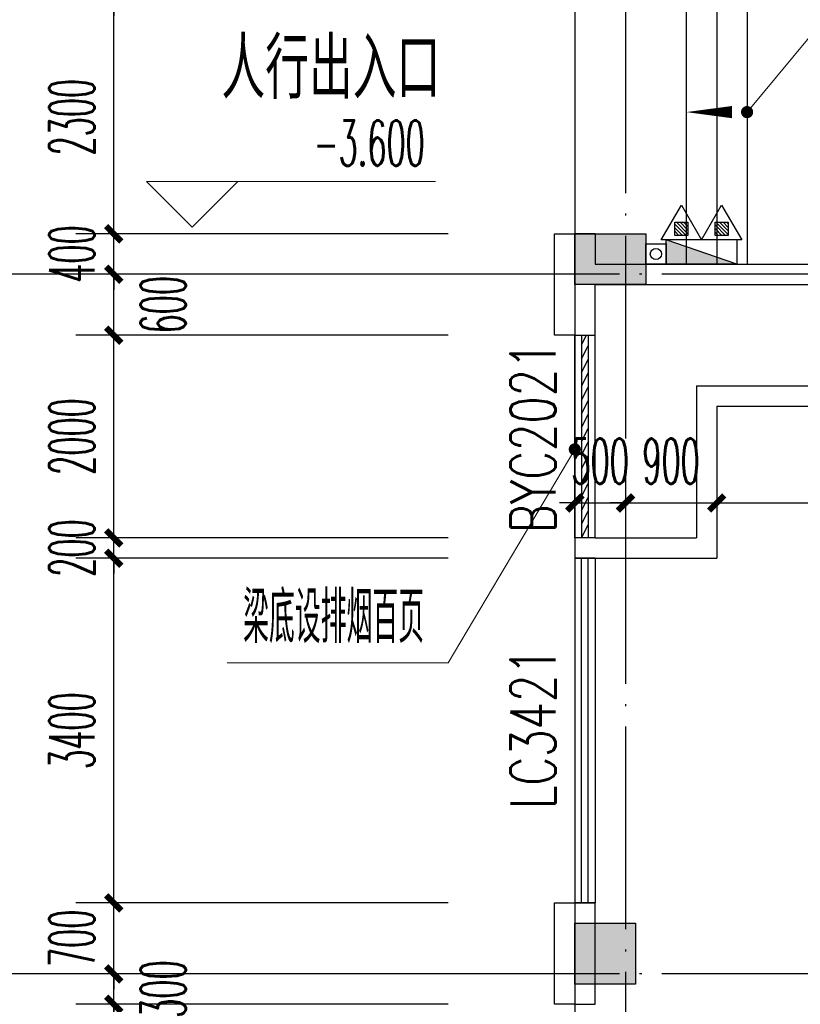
# Model space of a CAD drawing. Extents: x 1779708 to 7299578, y -1121471 to 88434.
# Tile 68 of 256: x 4191439 to 4199142, y -942943 to -933232. Entities that reach past the tile are written whole.
import ezdxf

# ---------------------------------------------------------------- set-up
doc = ezdxf.new("R2010")
doc.units = 0
doc.header["$LTSCALE"] = 1000
doc.header["$MEASUREMENT"] = 0
doc.linetypes.add('DASH', pattern=[0.35, 0.25, -0.1])
doc.linetypes.add('DOTE', pattern=[2.4200000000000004, 2, -0.2, 0.02, -0.2])
doc.layers.get('0').update_dxf_attribs({"linetype": 'CONTINUOUS'})
doc.layers.get('Defpoints').update_dxf_attribs({"linetype": 'CONTINUOUS'})
for name, color, linetype in [('11111111111111111111111111111', 50, 'DASH'), ('AXIS', 3, 'CONTINUOUS'), ('DIM_SYMB', 3, 'CONTINUOUS'), ('DIM_污水', 3, 'CONTINUOUS'), ('DOTE', 1, 'DOTE'), ('EQUIP_灭火器', 7, 'CONTINUOUS'), ('P_PS_DIM', 1, 'CONTINUOUS'), ('PUB_DIM', 3, 'CONTINUOUS'), ('PUB_TEXT', 7, 'CONTINUOUS'), ('SPACE', 7, 'CONTINUOUS'), ('STAIR', 2, 'CONTINUOUS'), ('WALL', 255, 'CONTINUOUS'), ('WINDOW', 2, 'CONTINUOUS'), ('WINDOW_TEXT', 7, 'CONTINUOUS'), ('墙柱', 2, 'CONTINUOUS')]:
    doc.layers.add(name, color=color, linetype=linetype)
doc.layers.add('DIM_ELEV', color=3, linetype='CONTINUOUS', lineweight=13)
doc.styles.add('_TCH_DIM', font='SIMPLEX.shx', dxfattribs={"width": 0.7, "bigfont": 'GBCBIG.shx'})
doc.styles.add('_TCH_DIM_T3', font='SIMPLEX.shx', dxfattribs={"width": 0.4941176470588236, "bigfont": 'GBCBIG.shx'})
doc.styles.add('_TCH_SPACE', font='SIMPLEX', dxfattribs={"height": 5, "bigfont": 'GBCBIG'})
doc.styles.add('_TCH_WINDOW', font='SIMPLEX', dxfattribs={"height": 3.5, "bigfont": 'GBCBIG'})
doc.dimstyles.new('_TCH_ARCH&&150', dxfattribs={"dimtxt": 446.25, "dimasz": 150, "dimexe": 375, "dimexo": 450, "dimgap": 189.375, "dimtad": 1, "dimdec": 0, "dimzin": 0, "dimdsep": 46, "dimtxsty": '_TCH_DIM_T3', "dimblk": 'ARCHTICK', "dimcen": 0.09, "dimdle": 225, "dimclrt": 7, "dimazin": 2, "dimtfac": 1, "dimtdec": 0, "dimtix": 1, "dimtmove": 2, "dimatfit": 3, "dimfxl": 250, "dimtolj": 1, "dimtzin": 0, "dimarcsym": 0})

# ---------------------------------------------------------------- blocks, each defined once
blk = doc.blocks.new('$TwtSys$00000545')
h = blk.add_hatch()
h.set_pattern_fill('ANSI31', color=256, scale=200, angle=180, style=0)
h.set_pattern_definition([(225, (199409.2734559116, 63921.48244156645), (17.67766952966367, -17.6776695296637), [])])
h.paths.add_polyline_path([(64.92232553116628, 173.744999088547), (-64.92232553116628, 173.744999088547), (-64.92232553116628, 43.90034802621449), (64.92232553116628, 43.90034802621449)])
for p, q in [((0, 343.6163707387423), (-198.3870041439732, 0)), ((198.3870041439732, 0), (0, 343.6163707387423)), ((-198.3870041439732, 0), (198.3870041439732, 0))]:
    blk.add_line(p, q)
blk.add_lwpolyline([(64.92232553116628, 173.744999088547), (-64.92232553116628, 173.744999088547), (-64.92232553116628, 43.90034802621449), (64.92232553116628, 43.90034802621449)], close=True)
blk = doc.blocks.new('a1')
at = {"layer": '11111111111111111111111111111'}
for p, q in [((59121.95538733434, 49135.6092003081), (59121.95538733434, 48935.6092003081)), ((59321.95538733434, 49135.6092003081), (59121.95538733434, 49135.6092003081)), ((59321.95538733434, 48935.6092003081), (59321.95538733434, 49135.6092003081)), ((59121.95538733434, 48935.6092003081), (59321.95538733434, 48935.6092003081))]:
    blk.add_line(p, q, dxfattribs=at)
blk = doc.blocks.new('_ArchTick')
at = {"color": 0, "linetype": 'ByBlock', "const_width": 0.4}
blk.add_lwpolyline([(-0.5, -0.5), (0.5, 0.5)], dxfattribs=at)
blk = doc.blocks.new('*D4549')
at = {"layer": 'AXIS', "color": 0, "lineweight": -2, "transparency": 16777216}
for p, q in [((4189967.098467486, -1061068.31570563), (4189967.098467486, -922618.3157056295)), ((4194467.098467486, -922843.3157056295), (4189592.098467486, -922843.3157056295)), ((4194467.098467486, -1060843.31570563), (4189592.098467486, -1060843.31570563))]:
    blk.add_line(p, q, dxfattribs=at)
at = {"layer": 'Defpoints', "color": 0, "transparency": 16777216}
for p in [(4189967.098467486, -922843.3157056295), (4194917.098467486, -922843.3157056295), (4194917.098467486, -1060843.31570563)]:
    blk.add_point(p, dxfattribs=at)
at = {"layer": 'AXIS', "color": 0, "lineweight": -2, "transparency": 16777216, "xscale": 150, "yscale": 150, "zscale": 150}
for p, rotation in [((4189967.098467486, -922843.3157056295), 90), ((4189967.098467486, -1060843.31570563), 270)]:
    blk.add_blockref('_ArchTick', p, dxfattribs=dict(at, rotation=rotation))
at = {"layer": 'AXIS', "color": 7, "transparency": 16777216, "insert": (4189554.598467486, -991843.3157056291), "char_height": 446.25, "attachment_point": 5, "rotation": 90, "style": '_TCH_DIM_T3'}
blk.add_mtext('\\A1;138000', dxfattribs=at)
blk = doc.blocks.new('*D4569')
at = {"layer": 'AXIS', "color": 0, "lineweight": -2, "transparency": 16777216}
for p, q in [((4191167.098467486, -949168.3157056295), (4191167.098467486, -942418.3157056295)), ((4194467.098467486, -942643.3157056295), (4190792.098467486, -942643.3157056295)), ((4194467.098467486, -948943.3157056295), (4190792.098467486, -948943.3157056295))]:
    blk.add_line(p, q, dxfattribs=at)
at = {"layer": 'Defpoints', "color": 0, "transparency": 16777216}
for p in [(4191167.098467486, -942643.3157056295), (4194917.098467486, -942643.3157056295), (4194917.098467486, -948943.3157056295)]:
    blk.add_point(p, dxfattribs=at)
at = {"layer": 'AXIS', "color": 0, "lineweight": -2, "transparency": 16777216, "xscale": 150, "yscale": 150, "zscale": 150}
for p, rotation in [((4191167.098467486, -942643.3157056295), 90), ((4191167.098467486, -948943.3157056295), 270)]:
    blk.add_blockref('_ArchTick', p, dxfattribs=dict(at, rotation=rotation))
at = {"layer": 'AXIS', "color": 7, "transparency": 16777216, "insert": (4190754.598467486, -945793.3157056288), "char_height": 446.25, "attachment_point": 5, "rotation": 90, "style": '_TCH_DIM_T3'}
blk.add_mtext('\\A1;6300', dxfattribs=at)
blk = doc.blocks.new('*D4570')
at = {"layer": 'AXIS', "color": 0, "lineweight": -2, "transparency": 16777216}
for p, q in [((4191167.098467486, -942868.3157056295), (4191167.098467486, -935518.3157056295)), ((4194467.098467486, -935743.3157056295), (4190792.098467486, -935743.3157056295)), ((4194467.098467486, -942643.3157056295), (4190792.098467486, -942643.3157056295))]:
    blk.add_line(p, q, dxfattribs=at)
at = {"layer": 'Defpoints', "color": 0, "transparency": 16777216}
for p in [(4191167.098467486, -935743.3157056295), (4194917.098467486, -935743.3157056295), (4194917.098467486, -942643.3157056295)]:
    blk.add_point(p, dxfattribs=at)
at = {"layer": 'AXIS', "color": 0, "lineweight": -2, "transparency": 16777216, "xscale": 150, "yscale": 150, "zscale": 150}
for p, rotation in [((4191167.098467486, -935743.3157056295), 90), ((4191167.098467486, -942643.3157056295), 270)]:
    blk.add_blockref('_ArchTick', p, dxfattribs=dict(at, rotation=rotation))
at = {"layer": 'AXIS', "color": 7, "transparency": 16777216, "insert": (4190754.598467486, -939193.3157056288), "char_height": 446.25, "attachment_point": 5, "rotation": 90, "style": '_TCH_DIM_T3'}
blk.add_mtext('\\A1;6900', dxfattribs=at)
blk = doc.blocks.new('*D4571')
at = {"layer": 'AXIS', "color": 0, "lineweight": -2, "transparency": 16777216}
for p, q in [((4191167.098467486, -935968.3157056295), (4191167.098467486, -932318.3157056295)), ((4194467.098467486, -932543.3157056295), (4190792.098467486, -932543.3157056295)), ((4194467.098467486, -935743.3157056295), (4190792.098467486, -935743.3157056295))]:
    blk.add_line(p, q, dxfattribs=at)
at = {"layer": 'Defpoints', "color": 0, "transparency": 16777216}
for p in [(4191167.098467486, -932543.3157056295), (4194917.098467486, -932543.3157056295), (4194917.098467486, -935743.3157056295)]:
    blk.add_point(p, dxfattribs=at)
at = {"layer": 'AXIS', "color": 0, "lineweight": -2, "transparency": 16777216, "xscale": 150, "yscale": 150, "zscale": 150}
for p, rotation in [((4191167.098467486, -932543.3157056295), 90), ((4191167.098467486, -935743.3157056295), 270)]:
    blk.add_blockref('_ArchTick', p, dxfattribs=dict(at, rotation=rotation))
at = {"layer": 'AXIS', "color": 7, "transparency": 16777216, "insert": (4190754.598467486, -934143.3157056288), "char_height": 446.25, "attachment_point": 5, "rotation": 90, "style": '_TCH_DIM_T3'}
blk.add_mtext('\\A1;3200', dxfattribs=at)
blk = doc.blocks.new('$WINLIB2D$00000039')
at = {"color": 0}
for p, q in [((0.5000000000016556, 0.4999999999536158), (-0.4999999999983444, 0.5000000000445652)), ((-0.4999999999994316, 0.1666666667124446), (0.5000000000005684, 0.1666666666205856)), ((-0.383883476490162, -0.166666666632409), (-0.4479860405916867, 0.1666666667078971)), ((-0.3158924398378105, -0.166666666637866), (-0.3799950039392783, 0.1666666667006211)), ((-0.2479014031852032, -0.166666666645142), (-0.3120039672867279, 0.1666666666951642)), ((-0.1799103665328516, -0.1666666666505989), (-0.2440129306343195, 0.1666666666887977)), ((-0.1119193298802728, -0.1666666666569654), (-0.1760218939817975, 0.1666666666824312)), ((-0.04392829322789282, -0.1666666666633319), (-0.1080308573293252, 0.1666666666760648)), ((0.02406274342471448, -0.1666666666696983), (-0.04003982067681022, 0.1666666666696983)), ((0.09205378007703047, -0.1666666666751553), (0.02795121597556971, 0.1666666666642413)), ((0.1600448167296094, -0.1666666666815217), (0.09594225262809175, 0.1666666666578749)), ((0.2280358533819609, -0.1666666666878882), (0.1639332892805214, 0.1666666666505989)), ((0.2960268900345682, -0.1666666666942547), (0.2319243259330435, 0.1666666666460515)), ((0.3640179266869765, -0.1666666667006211), (0.2999153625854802, 0.166666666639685)), ((0.432008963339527, -0.1666666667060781), (0.3679063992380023, 0.166666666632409)), ((0.4999999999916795, -0.1666666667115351), (0.4358974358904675, 0.1666666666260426)), ((-0.4518745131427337, -0.1666666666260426), (-0.5000000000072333, 0.08358586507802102)), ((-0.5000000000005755, -0.1666666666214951), (0.4999999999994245, -0.1666666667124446)), ((0.4999999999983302, -0.5000000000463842), (-0.5000000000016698, -0.4999999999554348))]:
    blk.add_line(p, q, dxfattribs=at)
blk = doc.blocks.new('*D5467')
at = {"layer": 'AXIS', "color": 0, "lineweight": -2, "transparency": 16777216}
for p, q in [((4192367.098467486, -946668.3157061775), (4192367.098467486, -942718.3157061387)), ((4195667.098467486, -942943.3157061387), (4191992.098467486, -942943.3157061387)), ((4195667.098467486, -946443.3157061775), (4191992.098467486, -946443.3157061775))]:
    blk.add_line(p, q, dxfattribs=at)
at = {"layer": 'Defpoints', "color": 0, "transparency": 16777216}
for p in [(4192367.098467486, -942943.3157061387), (4196117.098467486, -942943.3157061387), (4196117.098467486, -946443.3157061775)]:
    blk.add_point(p, dxfattribs=at)
at = {"layer": 'AXIS', "color": 0, "lineweight": -2, "transparency": 16777216, "xscale": 150, "yscale": 150, "zscale": 150}
for p, rotation in [((4192367.098467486, -942943.3157061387), 90), ((4192367.098467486, -946443.3157061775), 270)]:
    blk.add_blockref('_ArchTick', p, dxfattribs=dict(at, rotation=rotation))
at = {"layer": 'AXIS', "color": 7, "transparency": 16777216, "insert": (4191954.598467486, -944693.3157061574), "char_height": 446.25, "attachment_point": 5, "rotation": 90, "style": '_TCH_DIM_T3'}
blk.add_mtext('\\A1;3500', dxfattribs=at)
blk = doc.blocks.new('*D5468')
at = {"layer": 'AXIS', "color": 0, "lineweight": -2, "transparency": 16777216}
for p, q in [((4192367.098467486, -942643.3157056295), (4192367.098467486, -942493.3157056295)), ((4195667.098467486, -942643.3157056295), (4191992.098467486, -942643.3157056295)), ((4192367.098467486, -942943.3157061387), (4192367.098467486, -942643.3157056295)), ((4195667.098467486, -942943.3157061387), (4191992.098467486, -942943.3157061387)), ((4192367.098467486, -942943.3157061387), (4192367.098467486, -943093.3157061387))]:
    blk.add_line(p, q, dxfattribs=at)
at = {"layer": 'Defpoints', "color": 0, "transparency": 16777216}
for p in [(4192367.098467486, -942643.3157056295), (4196117.098467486, -942643.3157056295), (4196117.098467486, -942943.3157061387)]:
    blk.add_point(p, dxfattribs=at)
at = {"layer": 'AXIS', "color": 0, "lineweight": -2, "transparency": 16777216, "xscale": 150, "yscale": 150, "zscale": 150}
for p, rotation in [((4192367.098467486, -942643.3157056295), 270), ((4192367.098467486, -942943.3157061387), 90)]:
    blk.add_blockref('_ArchTick', p, dxfattribs=dict(at, rotation=rotation))
at = {"layer": 'AXIS', "color": 7, "transparency": 16777216, "insert": (4192854.598467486, -942793.3157058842), "char_height": 446.25, "attachment_point": 5, "rotation": 90, "style": '_TCH_DIM_T3'}
blk.add_mtext('\\A1;300', dxfattribs=at)
blk = doc.blocks.new('*D5469')
at = {"layer": 'AXIS', "color": 0, "lineweight": -2, "transparency": 16777216}
for p, q in [((4192367.098467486, -941943.3157051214), (4192367.098467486, -941793.3157051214)), ((4195667.098467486, -941943.3157051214), (4191992.098467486, -941943.3157051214)), ((4192367.098467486, -942643.3157056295), (4192367.098467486, -941943.3157051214)), ((4195667.098467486, -942643.3157056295), (4191992.098467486, -942643.3157056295)), ((4192367.098467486, -942643.3157056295), (4192367.098467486, -942793.3157056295))]:
    blk.add_line(p, q, dxfattribs=at)
at = {"layer": 'Defpoints', "color": 0, "transparency": 16777216}
for p in [(4192367.098467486, -941943.3157051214), (4196117.098467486, -941943.3157051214), (4196117.098467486, -942643.3157056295)]:
    blk.add_point(p, dxfattribs=at)
at = {"layer": 'AXIS', "color": 0, "lineweight": -2, "transparency": 16777216, "xscale": 150, "yscale": 150, "zscale": 150}
for p, rotation in [((4192367.098467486, -941943.3157051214), 270), ((4192367.098467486, -942643.3157056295), 90)]:
    blk.add_blockref('_ArchTick', p, dxfattribs=dict(at, rotation=rotation))
at = {"layer": 'AXIS', "color": 7, "transparency": 16777216, "insert": (4191954.598467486, -942293.3157053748), "char_height": 446.25, "attachment_point": 5, "rotation": 90, "style": '_TCH_DIM_T3'}
blk.add_mtext('\\A1;700', dxfattribs=at)
blk = doc.blocks.new('*D5470')
at = {"layer": 'AXIS', "color": 0, "lineweight": -2, "transparency": 16777216}
for p, q in [((4192367.098467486, -942168.3157051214), (4192367.098467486, -938318.3157053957)), ((4195667.098467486, -938543.3157053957), (4191992.098467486, -938543.3157053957)), ((4195667.098467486, -941943.3157051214), (4191992.098467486, -941943.3157051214))]:
    blk.add_line(p, q, dxfattribs=at)
at = {"layer": 'Defpoints', "color": 0, "transparency": 16777216}
for p in [(4192367.098467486, -938543.3157053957), (4196117.098467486, -938543.3157053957), (4196117.098467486, -941943.3157051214)]:
    blk.add_point(p, dxfattribs=at)
at = {"layer": 'AXIS', "color": 0, "lineweight": -2, "transparency": 16777216, "xscale": 150, "yscale": 150, "zscale": 150}
for p, rotation in [((4192367.098467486, -938543.3157053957), 90), ((4192367.098467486, -941943.3157051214), 270)]:
    blk.add_blockref('_ArchTick', p, dxfattribs=dict(at, rotation=rotation))
at = {"layer": 'AXIS', "color": 7, "transparency": 16777216, "insert": (4191954.598467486, -940243.3157052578), "char_height": 446.25, "attachment_point": 5, "rotation": 90, "style": '_TCH_DIM_T3'}
blk.add_mtext('\\A1;3400', dxfattribs=at)
blk = doc.blocks.new('*D5471')
at = {"layer": 'AXIS', "color": 0, "lineweight": -2, "transparency": 16777216}
for p, q in [((4192367.098467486, -938343.3157049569), (4192367.098467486, -938193.3157049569)), ((4195667.098467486, -938343.3157049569), (4191992.098467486, -938343.3157049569)), ((4192367.098467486, -938543.3157053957), (4192367.098467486, -938343.3157049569)), ((4195667.098467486, -938543.3157053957), (4191992.098467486, -938543.3157053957)), ((4192367.098467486, -938543.3157053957), (4192367.098467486, -938693.3157053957))]:
    blk.add_line(p, q, dxfattribs=at)
at = {"layer": 'Defpoints', "color": 0, "transparency": 16777216}
for p in [(4192367.098467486, -938343.3157049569), (4196117.098467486, -938343.3157049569), (4196117.098467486, -938543.3157053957)]:
    blk.add_point(p, dxfattribs=at)
at = {"layer": 'AXIS', "color": 0, "lineweight": -2, "transparency": 16777216, "xscale": 150, "yscale": 150, "zscale": 150}
for p, rotation in [((4192367.098467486, -938343.3157049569), 270), ((4192367.098467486, -938543.3157053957), 90)]:
    blk.add_blockref('_ArchTick', p, dxfattribs=dict(at, rotation=rotation))
at = {"layer": 'AXIS', "color": 7, "transparency": 16777216, "insert": (4191954.598467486, -938443.3157051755), "char_height": 446.25, "attachment_point": 5, "rotation": 90, "style": '_TCH_DIM_T3'}
blk.add_mtext('\\A1;200', dxfattribs=at)
blk = doc.blocks.new('*D5472')
at = {"layer": 'AXIS', "color": 0, "lineweight": -2, "transparency": 16777216}
for p, q in [((4192367.098467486, -938568.3157049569), (4192367.098467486, -936118.3157053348)), ((4195667.098467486, -936343.3157053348), (4191992.098467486, -936343.3157053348)), ((4195667.098467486, -938343.3157049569), (4191992.098467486, -938343.3157049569))]:
    blk.add_line(p, q, dxfattribs=at)
at = {"layer": 'Defpoints', "color": 0, "transparency": 16777216}
for p in [(4192367.098467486, -936343.3157053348), (4196117.098467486, -936343.3157053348), (4196117.098467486, -938343.3157049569)]:
    blk.add_point(p, dxfattribs=at)
at = {"layer": 'AXIS', "color": 0, "lineweight": -2, "transparency": 16777216, "xscale": 150, "yscale": 150, "zscale": 150}
for p, rotation in [((4192367.098467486, -936343.3157053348), 90), ((4192367.098467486, -938343.3157049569), 270)]:
    blk.add_blockref('_ArchTick', p, dxfattribs=dict(at, rotation=rotation))
at = {"layer": 'AXIS', "color": 7, "transparency": 16777216, "insert": (4191954.598467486, -937343.3157051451), "char_height": 446.25, "attachment_point": 5, "rotation": 90, "style": '_TCH_DIM_T3'}
blk.add_mtext('\\A1;2000', dxfattribs=at)
blk = doc.blocks.new('*D5473')
at = {"layer": 'AXIS', "color": 0, "lineweight": -2, "transparency": 16777216}
for p, q in [((4192367.098467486, -936568.3157053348), (4192367.098467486, -935518.3157056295)), ((4195667.098467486, -935743.3157056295), (4191992.098467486, -935743.3157056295)), ((4195667.098467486, -936343.3157053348), (4191992.098467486, -936343.3157053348))]:
    blk.add_line(p, q, dxfattribs=at)
at = {"layer": 'Defpoints', "color": 0, "transparency": 16777216}
for p in [(4192367.098467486, -935743.3157056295), (4196117.098467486, -935743.3157056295), (4196117.098467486, -936343.3157053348)]:
    blk.add_point(p, dxfattribs=at)
at = {"layer": 'AXIS', "color": 0, "lineweight": -2, "transparency": 16777216, "xscale": 150, "yscale": 150, "zscale": 150}
for p, rotation in [((4192367.098467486, -935743.3157056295), 90), ((4192367.098467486, -936343.3157053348), 270)]:
    blk.add_blockref('_ArchTick', p, dxfattribs=dict(at, rotation=rotation))
at = {"layer": 'AXIS', "color": 7, "transparency": 16777216, "insert": (4192854.598467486, -936043.3157054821), "char_height": 446.25, "attachment_point": 5, "rotation": 90, "style": '_TCH_DIM_T3'}
blk.add_mtext('\\A1;600', dxfattribs=at)
blk = doc.blocks.new('*D5474')
at = {"layer": 'AXIS', "color": 0, "lineweight": -2, "transparency": 16777216}
for p, q in [((4192367.098467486, -935343.3157043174), (4192367.098467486, -935193.3157043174)), ((4195667.098467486, -935343.3157043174), (4191992.098467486, -935343.3157043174)), ((4192367.098467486, -935743.3157056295), (4192367.098467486, -935343.3157043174)), ((4195667.098467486, -935743.3157056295), (4191992.098467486, -935743.3157056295)), ((4192367.098467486, -935743.3157056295), (4192367.098467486, -935893.3157056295))]:
    blk.add_line(p, q, dxfattribs=at)
at = {"layer": 'Defpoints', "color": 0, "transparency": 16777216}
for p in [(4192367.098467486, -935343.3157043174), (4196117.098467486, -935343.3157043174), (4196117.098467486, -935743.3157056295)]:
    blk.add_point(p, dxfattribs=at)
at = {"layer": 'AXIS', "color": 0, "lineweight": -2, "transparency": 16777216, "xscale": 150, "yscale": 150, "zscale": 150}
for p, rotation in [((4192367.098467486, -935343.3157043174), 270), ((4192367.098467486, -935743.3157056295), 90)]:
    blk.add_blockref('_ArchTick', p, dxfattribs=dict(at, rotation=rotation))
at = {"layer": 'AXIS', "color": 7, "transparency": 16777216, "insert": (4191954.598467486, -935543.3157049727), "char_height": 446.25, "attachment_point": 5, "rotation": 90, "style": '_TCH_DIM_T3'}
blk.add_mtext('\\A1;400', dxfattribs=at)
blk = doc.blocks.new('*D5475')
at = {"layer": 'AXIS', "color": 0, "lineweight": -2, "transparency": 16777216}
for p, q in [((4192367.098467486, -935568.3157043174), (4192367.098467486, -932818.3157056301)), ((4195667.098467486, -933043.3157056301), (4191992.098467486, -933043.3157056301)), ((4195667.098467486, -935343.3157043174), (4191992.098467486, -935343.3157043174))]:
    blk.add_line(p, q, dxfattribs=at)
at = {"layer": 'Defpoints', "color": 0, "transparency": 16777216}
for p in [(4192367.098467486, -933043.3157056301), (4196117.098467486, -933043.3157056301), (4196117.098467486, -935343.3157043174)]:
    blk.add_point(p, dxfattribs=at)
at = {"layer": 'AXIS', "color": 0, "lineweight": -2, "transparency": 16777216, "xscale": 150, "yscale": 150, "zscale": 150}
for p, rotation in [((4192367.098467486, -933043.3157056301), 90), ((4192367.098467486, -935343.3157043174), 270)]:
    blk.add_blockref('_ArchTick', p, dxfattribs=dict(at, rotation=rotation))
at = {"layer": 'AXIS', "color": 7, "transparency": 16777216, "insert": (4191954.598467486, -934193.3157049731), "char_height": 446.25, "attachment_point": 5, "rotation": 90, "style": '_TCH_DIM_T3'}
blk.add_mtext('\\A1;2300', dxfattribs=at)
blk = doc.blocks.new('*D5476')
at = {"layer": 'AXIS', "color": 0, "lineweight": -2, "transparency": 16777216}
for p, q in [((4192367.098467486, -932543.3157056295), (4192367.098467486, -932393.3157056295)), ((4195667.098467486, -932543.3157056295), (4191992.098467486, -932543.3157056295)), ((4192367.098467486, -933043.3157056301), (4192367.098467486, -932543.3157056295)), ((4195667.098467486, -933043.3157056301), (4191992.098467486, -933043.3157056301)), ((4192367.098467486, -933043.3157056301), (4192367.098467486, -933193.3157056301))]:
    blk.add_line(p, q, dxfattribs=at)
at = {"layer": 'Defpoints', "color": 0, "transparency": 16777216}
for p in [(4192367.098467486, -932543.3157056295), (4196117.098467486, -932543.3157056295), (4196117.098467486, -933043.3157056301)]:
    blk.add_point(p, dxfattribs=at)
at = {"layer": 'AXIS', "color": 0, "lineweight": -2, "transparency": 16777216, "xscale": 150, "yscale": 150, "zscale": 150}
for p, rotation in [((4192367.098467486, -932543.3157056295), 270), ((4192367.098467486, -933043.3157056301), 90)]:
    blk.add_blockref('_ArchTick', p, dxfattribs=dict(at, rotation=rotation))
at = {"layer": 'AXIS', "color": 7, "transparency": 16777216, "insert": (4191954.598467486, -932793.3157056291), "char_height": 446.25, "attachment_point": 5, "rotation": 90, "style": '_TCH_DIM_T3'}
blk.add_mtext('\\A1;500', dxfattribs=at)
blk = doc.blocks.new('$WINLIB2D$00000001')
at = {"color": 0}
for points in [[(-0.4999999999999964, 0.5000000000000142), (-0.4999999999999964, -0.4999999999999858)], [(-0.4999999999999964, 0.5000000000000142), (0.5000000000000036, 0.5000000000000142)], [(0.5000000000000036, -0.4999999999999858), (0.5000000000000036, 0.5000000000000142)], [(0.5000000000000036, 0.1666666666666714), (-0.4999999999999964, 0.1666666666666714)], [(0.5000000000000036, -0.1666666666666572), (-0.4999999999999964, -0.1666666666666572)], [(-0.4999999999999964, -0.4999999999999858), (0.5000000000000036, -0.4999999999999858)]]:
    blk.add_lwpolyline(points, dxfattribs=at)
blk = doc.blocks.new('*D6646')
at = {"layer": 'Defpoints', "color": 0, "transparency": 16777216}
for p in [(4196917.098467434, -937043.3157056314), (4197417.098467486, -937043.3157056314), (4197417.098467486, -937998.5766301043)]:
    blk.add_point(p, dxfattribs=at)
at = {"layer": 'PUB_DIM', "color": 0, "lineweight": -2, "transparency": 16777216}
for p, q in [((4196917.098467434, -937493.3157056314), (4196917.098467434, -938373.5766301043)), ((4197417.098467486, -937493.3157056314), (4197417.098467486, -938373.5766301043)), ((4196917.098467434, -937998.5766301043), (4196767.098467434, -937998.5766301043)), ((4196917.098467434, -937998.5766301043), (4197417.098467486, -937998.5766301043)), ((4197417.098467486, -937998.5766301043), (4197567.098467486, -937998.5766301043))]:
    blk.add_line(p, q, dxfattribs=at)
at = {"layer": 'PUB_DIM', "color": 0, "lineweight": -2, "transparency": 16777216, "xscale": 150, "yscale": 150, "zscale": 150}
blk.add_blockref('_ArchTick', (4196917.098467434, -937998.5766301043), dxfattribs=at)
at = {"layer": 'PUB_DIM', "color": 0, "lineweight": -2, "transparency": 16777216, "xscale": 150, "yscale": 150, "zscale": 150, "rotation": 180}
blk.add_blockref('_ArchTick', (4197417.098467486, -937998.5766301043), dxfattribs=at)
at = {"layer": 'PUB_DIM', "color": 7, "transparency": 16777216, "insert": (4197167.09846746, -937586.0766301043), "char_height": 446.25, "attachment_point": 5, "style": '_TCH_DIM_T3'}
blk.add_mtext('\\A1;500', dxfattribs=at)
blk = doc.blocks.new('*D6647')
at = {"layer": 'Defpoints', "color": 0, "transparency": 16777216}
for p in [(4197417.098467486, -937043.3157056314), (4198317.098467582, -937043.3157056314), (4198317.098467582, -937998.5766301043)]:
    blk.add_point(p, dxfattribs=at)
at = {"layer": 'PUB_DIM', "color": 0, "lineweight": -2, "transparency": 16777216}
for p, q in [((4197417.098467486, -937493.3157056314), (4197417.098467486, -938373.5766301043)), ((4198317.098467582, -937493.3157056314), (4198317.098467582, -938373.5766301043)), ((4197417.098467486, -937998.5766301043), (4197267.098467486, -937998.5766301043)), ((4197417.098467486, -937998.5766301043), (4198317.098467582, -937998.5766301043)), ((4198317.098467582, -937998.5766301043), (4198467.098467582, -937998.5766301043))]:
    blk.add_line(p, q, dxfattribs=at)
at = {"layer": 'PUB_DIM', "color": 0, "lineweight": -2, "transparency": 16777216, "xscale": 150, "yscale": 150, "zscale": 150}
blk.add_blockref('_ArchTick', (4197417.098467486, -937998.5766301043), dxfattribs=at)
at = {"layer": 'PUB_DIM', "color": 0, "lineweight": -2, "transparency": 16777216, "xscale": 150, "yscale": 150, "zscale": 150, "rotation": 180}
blk.add_blockref('_ArchTick', (4198317.098467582, -937998.5766301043), dxfattribs=at)
at = {"layer": 'PUB_DIM', "color": 7, "transparency": 16777216, "insert": (4197867.098467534, -937586.0766301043), "char_height": 446.25, "attachment_point": 5, "style": '_TCH_DIM_T3'}
blk.add_mtext('\\A1;900', dxfattribs=at)
blk = doc.blocks.new('*D6648')
at = {"layer": 'Defpoints', "color": 0, "transparency": 16777216}
for p in [(4198317.098467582, -937043.3157056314), (4203017.098467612, -937043.3157056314), (4203017.098467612, -937998.5766301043)]:
    blk.add_point(p, dxfattribs=at)
at = {"layer": 'PUB_DIM', "color": 0, "lineweight": -2, "transparency": 16777216}
for p, q in [((4198317.098467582, -937493.3157056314), (4198317.098467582, -938373.5766301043)), ((4203017.098467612, -937493.3157056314), (4203017.098467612, -938373.5766301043)), ((4198092.098467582, -937998.5766301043), (4203242.098467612, -937998.5766301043))]:
    blk.add_line(p, q, dxfattribs=at)
at = {"layer": 'PUB_DIM', "color": 0, "lineweight": -2, "transparency": 16777216, "xscale": 150, "yscale": 150, "zscale": 150, "rotation": 180}
blk.add_blockref('_ArchTick', (4198317.098467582, -937998.5766301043), dxfattribs=at)
at = {"layer": 'PUB_DIM', "color": 0, "lineweight": -2, "transparency": 16777216, "xscale": 150, "yscale": 150, "zscale": 150}
blk.add_blockref('_ArchTick', (4203017.098467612, -937998.5766301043), dxfattribs=at)
at = {"layer": 'PUB_DIM', "color": 7, "transparency": 16777216, "insert": (4200667.098467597, -937586.0766301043), "char_height": 446.25, "attachment_point": 5, "style": '_TCH_DIM_T3'}
blk.add_mtext('\\A1;4700', dxfattribs=at)

msp = doc.modelspace()

# ---------------------------------------------------------------- hatches: boundary and pattern name
at = {"layer": '墙柱'}
h = msp.add_hatch(color=256, dxfattribs=at)
h.paths.add_polyline_path([(4196917.098467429, -1041543.315705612), (4197517.098467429, -1041543.315705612), (4197517.098467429, -1040943.315705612), (4196917.098467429, -1040943.315705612)])
h.paths.add_polyline_path([(4197417.098467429, -1028493.315705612), (4197917.098467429, -1028493.315705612), (4197917.098467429, -1028993.315705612), (4197417.098467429, -1028993.315705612)])
h.paths.add_polyline_path([(4196917.098467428, -1023143.315705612), (4197917.098467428, -1023143.315705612), (4197917.098467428, -1022643.315705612), (4196917.098467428, -1022643.315705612)])
h.paths.add_polyline_path([(4213517.098467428, -1009843.315705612), (4214017.098467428, -1009843.315705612), (4214017.098467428, -1010343.315705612), (4213517.098467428, -1010343.315705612)])
h.paths.add_polyline_path([(4209817.098467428, -1015993.315705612), (4210417.098467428, -1015993.315705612), (4210417.098467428, -1016693.315705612), (4209817.098467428, -1016693.315705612)])
h.paths.add_polyline_path([(4213417.098467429, -1048043.315705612), (4214017.098467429, -1048043.315705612), (4214017.098467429, -1047443.315705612), (4213417.098467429, -1047443.315705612)])
h.paths.add_polyline_path([(4209817.098467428, -1029093.315705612), (4210417.098467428, -1029093.315705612), (4210417.098467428, -1028393.315705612), (4209817.098467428, -1028393.315705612)])
h.paths.add_polyline_path([(4209917.098467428, -1009843.315705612), (4210417.098467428, -1009843.315705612), (4210417.098467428, -1010343.315705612), (4209917.098467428, -1010343.315705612)])
h.paths.add_polyline_path([(4196917.098467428, -1016093.315705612), (4197917.098467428, -1016093.315705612), (4197917.098467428, -1016593.315705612), (4196917.098467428, -1016593.315705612)])
h.paths.add_polyline_path([(4205217.098467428, -1048043.315705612), (4205817.098467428, -1048043.315705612), (4205817.098467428, -1047543.315705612), (4205217.098467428, -1047543.315705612)])
h.paths.add_polyline_path([(4209817.098467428, -1023343.315705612), (4210417.098467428, -1023343.315705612), (4210417.098467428, -1022643.315705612), (4209817.098467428, -1022643.315705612)])
h.paths.add_polyline_path([(4213417.098467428, -1034843.315705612), (4214017.098467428, -1034843.315705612), (4214017.098467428, -1034243.315705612), (4213417.098467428, -1034243.315705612)])
h.paths.add_polyline_path([(4205017.098467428, -1034843.315705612), (4205617.098467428, -1034843.315705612), (4205617.098467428, -1034243.315705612), (4205017.098467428, -1034243.315705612)])
h.paths.add_polyline_path([(4196917.098467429, -1034843.315705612), (4197917.098467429, -1034843.315705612), (4197917.098467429, -1034343.315705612), (4196917.098467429, -1034343.315705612)])
h.paths.add_polyline_path([(4213317.098467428, -1041543.315705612), (4214017.098467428, -1041543.315705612), (4214017.098467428, -1040943.315705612), (4213317.098467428, -1040943.315705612)])
h.paths.add_polyline_path([(4205217.098467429, -1041543.315705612), (4205817.098467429, -1041543.315705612), (4205817.098467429, -1040943.315705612), (4205217.098467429, -1040943.315705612)])
h.paths.add_polyline_path([(4213417.098467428, -1019043.315705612), (4214017.098467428, -1019043.315705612), (4214017.098467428, -1019643.315705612), (4213417.098467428, -1019643.315705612)])
h.paths.add_polyline_path([(4196917.098467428, -1009843.315705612), (4197917.098467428, -1009843.315705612), (4197917.098467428, -1010343.315705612), (4196917.098467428, -1010343.315705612)])
h.paths.add_polyline_path([(4196917.098467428, -1048343.315705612), (4197617.098467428, -1048343.315705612), (4197617.098467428, -1047843.315705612), (4196917.098467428, -1047843.315705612)])
h.paths.add_polyline_path([(4196917.098467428, -1051543.315705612), (4197617.098467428, -1051543.315705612), (4197617.098467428, -1051043.315705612), (4196917.098467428, -1051043.315705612)])
h.paths.add_polyline_path([(4204967.098467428, -1051643.315705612), (4205667.098467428, -1051643.315705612), (4205667.098467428, -1051043.315705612), (4204967.098467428, -1051043.315705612)])
h.paths.add_polyline_path([(4213417.098467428, -1051643.315705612), (4214017.098467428, -1051643.315705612), (4214017.098467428, -1051043.315705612), (4213417.098467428, -1051043.315705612)])
h.paths.add_polyline_path([(4213417.098467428, -1060843.315705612), (4214017.098467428, -1060843.315705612), (4214017.098467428, -1060343.315705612), (4213417.098467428, -1060343.315705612)])
h.paths.add_polyline_path([(4204967.098467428, -1060843.315705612), (4205667.098467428, -1060843.315705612), (4205667.098467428, -1060343.315705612), (4204967.098467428, -1060343.315705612)])
h.paths.add_polyline_path([(4196917.098467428, -1060843.315705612), (4197417.098467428, -1060843.315705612), (4197417.098467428, -1060343.315705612), (4196917.098467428, -1060343.315705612)])
h.paths.add_polyline_path([(4196917.098467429, -942143.3157056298), (4197517.098467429, -942143.3157056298), (4197517.098467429, -942743.3157056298), (4196917.098467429, -942743.3157056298)])
h.paths.add_polyline_path([(4197417.098467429, -955193.3157056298), (4197917.098467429, -955193.3157056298), (4197917.098467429, -954693.3157056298), (4197417.098467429, -954693.3157056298)])
h.paths.add_polyline_path([(4196917.098467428, -960543.3157056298), (4197917.098467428, -960543.3157056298), (4197917.098467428, -961043.3157056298), (4196917.098467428, -961043.3157056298)])
h.paths.add_polyline_path([(4213517.098467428, -973843.31570563), (4214017.098467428, -973843.31570563), (4214017.098467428, -973343.31570563), (4213517.098467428, -973343.31570563)])
h.paths.add_polyline_path([(4209817.098467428, -967693.31570563), (4210417.098467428, -967693.31570563), (4210417.098467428, -966993.31570563), (4209817.098467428, -966993.31570563)])
h.paths.add_polyline_path([(4213417.098467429, -935643.3157056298), (4214017.098467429, -935643.3157056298), (4214017.098467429, -936243.3157056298), (4213417.098467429, -936243.3157056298)])
h.paths.add_polyline_path([(4209817.098467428, -954593.3157056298), (4210417.098467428, -954593.3157056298), (4210417.098467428, -955293.3157056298), (4209817.098467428, -955293.3157056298)])
h.paths.add_polyline_path([(4209917.098467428, -973843.31570563), (4210417.098467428, -973843.31570563), (4210417.098467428, -973343.31570563), (4209917.098467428, -973343.31570563)])
h.paths.add_polyline_path([(4196917.098467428, -967593.3157056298), (4197917.098467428, -967593.3157056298), (4197917.098467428, -967093.3157056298), (4196917.098467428, -967093.3157056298)])
h.paths.add_polyline_path([(4205217.098467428, -935643.3157056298), (4205817.098467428, -935643.3157056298), (4205817.098467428, -936143.3157056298), (4205217.098467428, -936143.3157056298)])
h.paths.add_polyline_path([(4209817.098467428, -960343.3157056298), (4210417.098467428, -960343.3157056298), (4210417.098467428, -961043.3157056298), (4209817.098467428, -961043.3157056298)])
h.paths.add_polyline_path([(4213417.098467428, -948843.3157056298), (4214017.098467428, -948843.3157056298), (4214017.098467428, -949443.3157056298), (4213417.098467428, -949443.3157056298)])
h.paths.add_polyline_path([(4205017.098467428, -948843.3157056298), (4205617.098467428, -948843.3157056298), (4205617.098467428, -949443.3157056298), (4205017.098467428, -949443.3157056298)])
h.paths.add_polyline_path([(4196917.098467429, -948843.3157056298), (4197917.098467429, -948843.3157056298), (4197917.098467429, -949343.3157056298), (4196917.098467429, -949343.3157056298)])
h.paths.add_polyline_path([(4213317.098467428, -942143.3157056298), (4214017.098467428, -942143.3157056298), (4214017.098467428, -942743.3157056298), (4213317.098467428, -942743.3157056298)])
h.paths.add_polyline_path([(4205217.098467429, -942143.3157056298), (4205817.098467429, -942143.3157056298), (4205817.098467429, -942743.3157056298), (4205217.098467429, -942743.3157056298)])
h.paths.add_polyline_path([(4213417.098467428, -964643.3157056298), (4214017.098467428, -964643.3157056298), (4214017.098467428, -964043.3157056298), (4213417.098467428, -964043.3157056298)])
h.paths.add_polyline_path([(4196917.098467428, -973843.3157056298), (4197917.098467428, -973843.3157056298), (4197917.098467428, -973343.3157056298), (4196917.098467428, -973343.3157056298)])
h.paths.add_polyline_path([(4196917.098467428, -935343.3157056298), (4197617.098467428, -935343.3157056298), (4197617.098467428, -935843.3157056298), (4196917.098467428, -935843.3157056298)])
h.paths.add_polyline_path([(4196917.098467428, -932143.3157056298), (4197617.098467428, -932143.3157056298), (4197617.098467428, -932643.3157056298), (4196917.098467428, -932643.3157056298)])
h.paths.add_polyline_path([(4204967.098467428, -932043.31570563), (4205667.098467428, -932043.31570563), (4205667.098467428, -932643.31570563), (4204967.098467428, -932643.31570563)])
h.paths.add_polyline_path([(4213417.098467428, -932043.3157056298), (4214017.098467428, -932043.3157056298), (4214017.098467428, -932643.3157056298), (4213417.098467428, -932643.3157056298)])
h.paths.add_polyline_path([(4213417.098467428, -922843.3157056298), (4214017.098467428, -922843.3157056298), (4214017.098467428, -923343.3157056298), (4213417.098467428, -923343.3157056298)])
h.paths.add_polyline_path([(4204967.098467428, -922843.3157056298), (4205667.098467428, -922843.3157056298), (4205667.098467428, -923343.3157056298), (4204967.098467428, -923343.3157056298)])
h.paths.add_polyline_path([(4196917.098467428, -922843.3157056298), (4197417.098467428, -922843.3157056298), (4197417.098467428, -923343.3157056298), (4196917.098467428, -923343.3157056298)])

# ---------------------------------------------------------------- linework, layer by layer
at = {"color": 1}
for p, q in [((4198517.098467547, -935403.3157056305), (4197817.098467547, -935403.3157056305)), ((4197817.098467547, -935643.3157056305), (4197817.098467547, -935403.3157056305)), ((4198517.098467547, -935643.3157056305), (4197817.098467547, -935403.3157056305)), ((4198517.098467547, -935403.3157056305), (4198517.098467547, -935643.3157056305)), ((4198517.098467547, -935643.3157056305), (4197817.098467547, -935643.3157056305))]:
    msp.add_line(p, q, dxfattribs=at)
msp.add_solid([(4197817.098467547, -935643.3157056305), (4197817.098467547, -935403.3157056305), (4198517.098467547, -935643.3157056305)], dxfattribs=at)
at = {"layer": 'AXIS'}
for p, q in [((4194917.098467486, -935743.3157056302), (4188917.098467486, -935743.3157056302)), ((4194917.098467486, -942643.3157056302), (4188917.098467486, -942643.3157056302))]:
    msp.add_line(p, q, dxfattribs=at)
at = {"layer": 'DIM_ELEV'}
for p, q in [((4198617.098467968, -934143.3157055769), (4201238.969524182, -930986.5724065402)), ((4193140.846385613, -935279.1993977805), (4192690.846385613, -934829.1993977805)), ((4192690.846385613, -934829.1993977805), (4195540.846385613, -934829.1993977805)), ((4193140.846385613, -935279.1993977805), (4193590.846385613, -934829.1993977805)), ((4196917.098467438, -937469.9300187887), (4195668.289296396, -939575.8927021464)), ((4195668.289296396, -939575.8927021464), (4193486.069397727, -939575.8927021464))]:
    msp.add_line(p, q, dxfattribs=at)
at = {"layer": 'DIM_ELEV', "const_width": 60}
for points in [[(4198597.930706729, -934166.3937672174, 1), (4198636.266229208, -934120.2376439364, 1)], [(4196932.400076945, -937444.1257411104, 1), (4196901.796857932, -937495.7342964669, 1)]]:
    msp.add_lwpolyline(points, format="xyb", close=True, dxfattribs=at)
at = {"layer": 'DIM_SYMB'}
msp.add_lwpolyline([(4199007.764806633, -934143.3157055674, 0, 0, 0), (4198017.098467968, -934143.3157055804, 0, 120, 0), (4198467.098467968, -934143.3157055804, 0, 0, 0)], format="xyseb", dxfattribs=at)
at = {"layer": 'DIM_污水', "color": 1}
msp.add_circle((4197717.098467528, -935543.3157058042), 55, dxfattribs=at)
at = {"layer": 'DOTE'}
for p, q in [((4196917.098467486, -920843.31570563), (4196917.098467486, -1062843.31570563)), ((4197417.098467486, -920843.31570563), (4197417.098467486, -1062843.31570563)), ((4216717.098467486, -935743.31570563), (4194917.098467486, -935743.31570563)), ((4216717.098467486, -942643.31570563), (4194917.098467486, -942643.31570563))]:
    msp.add_line(p, q, dxfattribs=at)
at = {"layer": 'STAIR'}
for p, q in [((4198017.098468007, -932643.3157056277), (4198017.098467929, -935643.3157055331)), ((4198317.098468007, -932643.3157056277), (4198317.098467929, -935643.3157055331)), ((4198617.098468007, -932643.3157056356), (4198617.098467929, -935643.315705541)), ((4196917.09846744, -933043.31570563), (4196917.098467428, -935343.3157056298))]:
    msp.add_line(p, q, dxfattribs=at)
at = {"layer": 'WALL'}
for p, q in [((4196917.09846744, -935343.3157043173), (4196917.09846744, -935743.31570563)), ((4197117.09846744, -935343.3157043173), (4196917.09846744, -935343.3157043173)), ((4197117.09846744, -935343.3157043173), (4197117.098467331, -935643.3157056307)), ((4197117.098467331, -935643.3157056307), (4202917.098467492, -935643.31570563)), ((4196917.098467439, -935743.31570563), (4196917.09846752, -936343.3157055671)), ((4197117.098467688, -936343.3157055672), (4197117.098467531, -935843.3157056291)), ((4197117.098467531, -935843.3157056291), (4202817.098467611, -935843.315705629)), ((4196917.09846752, -936343.3157055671), (4197117.098467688, -936343.3157055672)), ((4198117.098467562, -936843.3157056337), (4198117.098467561, -938343.3157053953)), ((4198117.098467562, -936843.3157056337), (4202817.098467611, -936843.3157056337)), ((4198317.098467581, -937043.3157056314), (4198317.098467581, -938543.3157053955)), ((4198317.098467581, -937043.3157056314), (4203017.098467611, -937043.3157056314)), ((4197117.09846753, -938343.3157053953), (4196917.098467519, -938343.3157049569)), ((4196917.098467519, -938343.3157049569), (4196917.098467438, -938443.3157054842)), ((4197117.09846753, -938343.3157053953), (4198117.098467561, -938343.3157053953)), ((4196917.098467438, -938443.3157054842), (4196917.098467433, -938543.3157049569)), ((4196917.098467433, -938543.3157049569), (4197117.098467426, -938543.3157049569)), ((4197117.09846743, -938543.3157053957), (4198317.098467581, -938543.3157053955)), ((4196917.098467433, -941943.3157049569), (4196917.098467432, -942943.3157061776)), ((4197117.098467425, -941943.3157049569), (4196917.098467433, -941943.3157049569)), ((4197117.098467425, -942943.3157061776), (4197117.098467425, -941943.3157049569)), ((4196917.098467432, -942943.3157061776), (4197117.098467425, -942943.3157061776))]:
    msp.add_line(p, q, dxfattribs=at)
for points in [[(4196717.098465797, -935343.3157043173), (4196917.098467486, -935343.3157043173), (4196917.098467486, -936343.3157053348), (4196717.098465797, -936343.3157053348)], [(4196717.098465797, -941943.3157051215), (4196917.098467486, -941943.3157051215), (4196917.098467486, -942943.315706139), (4196717.098465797, -942943.315706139)]]:
    msp.add_lwpolyline(points, close=True, dxfattribs=at)
at = {"layer": '墙柱'}
for points in [[(4196917.098467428, -935343.3157056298), (4197617.098467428, -935343.3157056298), (4197617.098467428, -935843.3157056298), (4196917.098467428, -935843.3157056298)], [(4196917.098467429, -942143.3157056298), (4197517.098467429, -942143.3157056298), (4197517.098467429, -942743.3157056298), (4196917.098467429, -942743.3157056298)]]:
    msp.add_lwpolyline(points, close=True, dxfattribs=at)

# ---------------------------------------------------------------- block references
at = {"layer": 'EQUIP_灭火器', "color": 6, "yscale": -1, "rotation": 180}
for p in [(4197968.711463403, -935403.3157056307), (4198365.485471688, -935403.3157056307)]:
    msp.add_blockref('$TwtSys$00000545', p, dxfattribs=at)
at = {"layer": 'P_PS_DIM', "color": 1, "xscale": -1, "rotation": 270}
msp.add_blockref('a1', (4148681.489267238, -994765.2710931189), dxfattribs=at)
at = {"layer": 'WINDOW'}
ref = msp.add_blockref('$WINLIB2D$00000039', (4197017.098467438, -937343.3157053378), dxfattribs=dict(at, xscale=2000, yscale=200, zscale=2000, rotation=269.9999999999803))
ref.add_attrib('A', 'BYC2021', (4196727.723467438, -938295.8157053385), dxfattribs={"layer": 'WINDOW_TEXT', "height": 446.25, "rotation": 89.99999999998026, "style": '_TCH_WINDOW', "width": 0.7058823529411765})
ref = msp.add_blockref('$WINLIB2D$00000001', (4197017.098467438, -940243.3157051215), dxfattribs=dict(at, xscale=3400, yscale=200, zscale=3400, rotation=269.9999999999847))
ref.add_attrib('A', 'LC3421', (4196727.723467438, -941015.8157051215), dxfattribs={"layer": 'WINDOW_TEXT', "height": 446.25, "rotation": 89.99999999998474, "style": '_TCH_WINDOW', "width": 0.7058823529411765})

# ---------------------------------------------------------------- texts
at = {"layer": 'PUB_TEXT', "color": 7, "style": '_TCH_DIM'}
for s, height, width, p in [('-3.600', 446.25, 0.4941176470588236, (4194340.846385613, -934671.6993977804)), ('梁底设排烟百页', 506.3829787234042, 0.7, (4193643.569397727, -939379.2969574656))]:
    msp.add_text(s, height=height, dxfattribs=dict(at, width=width)).set_placement(p)
at = {"layer": 'SPACE', "style": '_TCH_SPACE'}
msp.add_text('人行出入口', height=600, dxfattribs=at).set_placement((4193429.656067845, -934011.4233349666))

# ---------------------------------------------------------------- dimensions: what is measured, and where the dimension line sits
at = {"layer": 'AXIS'}
for p1, p2, distance, picture, middle in [((4194917.098467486, -1060843.31570563), (4194917.098467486, -922843.3157056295), 4950, '*D4549', (4189554.598467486, -991843.3157056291)), ((4196117.098467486, -933043.3157056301), (4196117.098467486, -932543.3157056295), 3750, '*D5476', (4191954.598467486, -932793.3157056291)), ((4194917.098467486, -935743.3157056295), (4194917.098467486, -932543.3157056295), 3750, '*D4571', (4190754.598467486, -934143.3157056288)), ((4196117.098467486, -935343.3157043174), (4196117.098467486, -933043.3157056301), 3750.0000000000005, '*D5475', (4191954.598467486, -934193.3157049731)), ((4196117.098467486, -935743.3157056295), (4196117.098467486, -935343.3157043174), 3750, '*D5474', (4191954.598467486, -935543.3157049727)), ((4194917.098467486, -942643.3157056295), (4194917.098467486, -935743.3157056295), 3750, '*D4570', (4190754.598467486, -939193.3157056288)), ((4196117.098467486, -938343.3157049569), (4196117.098467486, -936343.3157053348), 3750.0000000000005, '*D5472', (4191954.598467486, -937343.3157051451)), ((4196117.098467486, -938543.3157053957), (4196117.098467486, -938343.3157049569), 3750, '*D5471', (4191954.598467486, -938443.3157051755)), ((4196117.098467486, -941943.3157051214), (4196117.098467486, -938543.3157053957), 3749.9999999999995, '*D5470', (4191954.598467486, -940243.3157052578)), ((4196117.098467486, -942643.3157056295), (4196117.098467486, -941943.3157051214), 3750.0000000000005, '*D5469', (4191954.598467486, -942293.3157053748)), ((4194917.098467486, -948943.3157056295), (4194917.098467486, -942643.3157056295), 3750, '*D4569', (4190754.598467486, -945793.3157056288)), ((4196117.098467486, -946443.3157061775), (4196117.098467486, -942943.3157061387), 3750, '*D5467', (4191954.598467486, -944693.3157061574))]:
    dim = msp.add_aligned_dim(p1=p1, p2=p2, distance=distance, dimstyle='_TCH_ARCH&&150', dxfattribs=at)
    dim.commit()
    dim.dimension.update_dxf_attribs({"geometry": picture, "text_midpoint": middle})
for base, p1, p2, picture, middle in [((4192367.098467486, -935743.3157056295), (4196117.098467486, -936343.3157053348), (4196117.098467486, -935743.3157056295), '*D5473', (4192854.598467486, -936043.3157054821)), ((4192367.098467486, -942643.3157056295), (4196117.098467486, -942943.3157061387), (4196117.098467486, -942643.3157056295), '*D5468', (4192854.598467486, -942793.3157058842))]:
    dim = msp.add_linear_dim(base=base, p1=p1, p2=p2, angle=90, dimstyle='_TCH_ARCH&&150', dxfattribs=at)
    dim.commit()
    dim.dimension.update_dxf_attribs({"geometry": picture, "text_midpoint": middle, "dimtype": 161})
at = {"layer": 'PUB_DIM'}
for p1, p2, distance, picture, middle in [((4196917.098467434, -937043.3157056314), (4197417.098467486, -937043.3157056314), -955.2609244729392, '*D6646', (4197167.09846746, -937586.0766301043)), ((4197417.098467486, -937043.3157056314), (4198317.098467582, -937043.3157056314), -955.2609244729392, '*D6647', (4197867.098467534, -937586.0766301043)), ((4198317.098467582, -937043.3157056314), (4203017.098467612, -937043.3157056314), -955.2609244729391, '*D6648', (4200667.098467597, -937586.0766301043))]:
    dim = msp.add_aligned_dim(p1=p1, p2=p2, distance=distance, dimstyle='_TCH_ARCH&&150', dxfattribs=at)
    dim.commit()
    dim.dimension.update_dxf_attribs({"geometry": picture, "text_midpoint": middle})

doc.saveas('drawing.dxf')
